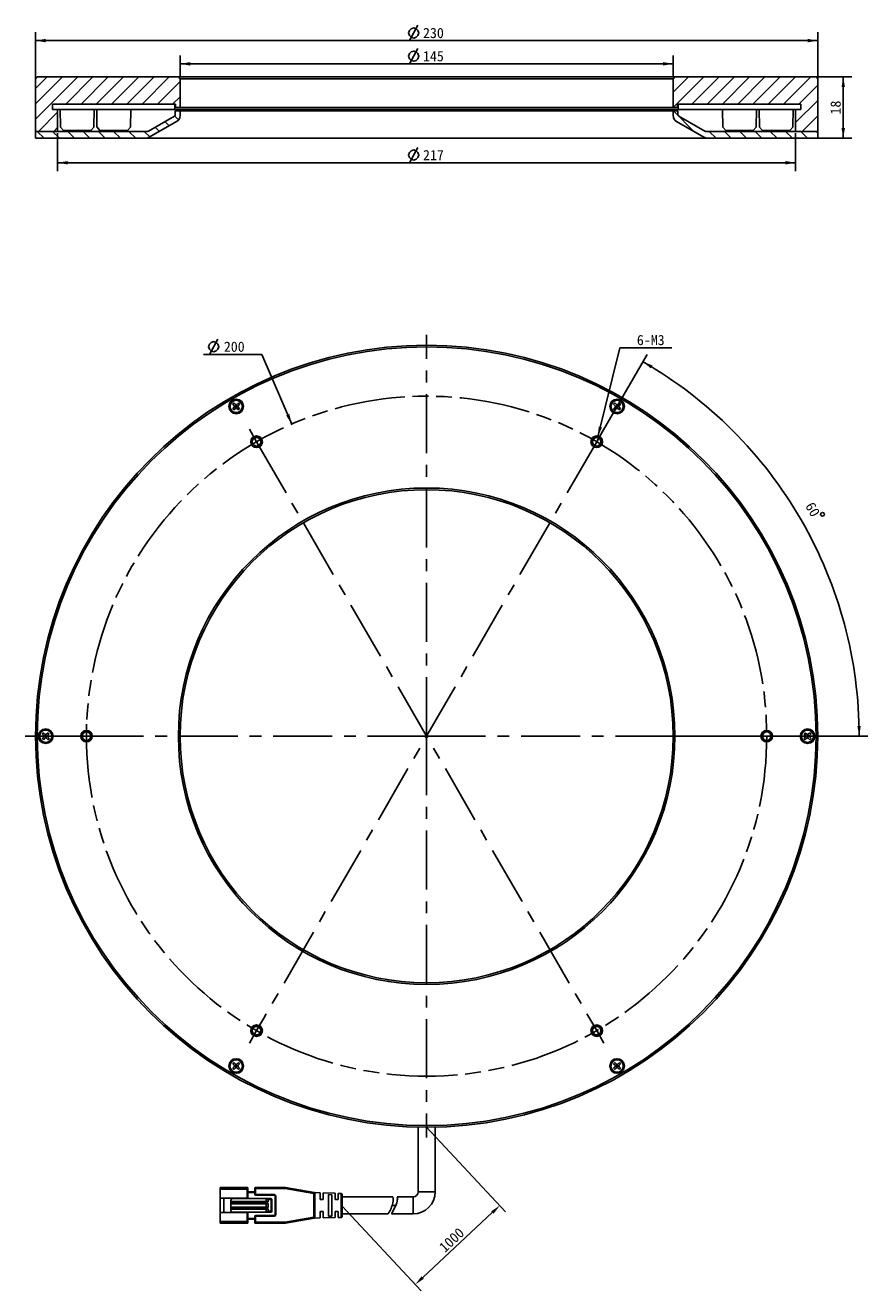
# Model space of a CAD drawing. Header units: millimetres. Extents: x 284 to 531, y 50 to 422.
import ezdxf
from ezdxf.enums import TextEntityAlignment as Align

# ---------------------------------------------------------------- set-up
doc = ezdxf.new("R2010")
doc.units = ezdxf.units.MM
doc.header["$LTSCALE"] = 46.255
doc.header["$PDMODE"] = 3
doc.header["$PDSIZE"] = 8
doc.linetypes.add('CENTER', pattern=[0.6, 0.375, -0.075, 0.075, -0.075])
doc.linetypes.add('PHANTOM', pattern=[0.8, 0.45, -0.05, 0.1, -0.05, 0.1, -0.05])
doc.layers.get('0').update_dxf_attribs({"linetype": 'CONTINUOUS'})
doc.layers.get('Defpoints').update_dxf_attribs({"linetype": 'CONTINUOUS'})
for name, color, linetype in [('00_COMPONENTS', 7, 'CONTINUOUS'), ('03_ALL_AXES', 7, 'CONTINUOUS'), ('07_ALL_HOLES', 7, 'CONTINUOUS'), ('08_ALL_DRAFTS', 7, 'CONTINUOUS'), ('09_ALL_ROUNDS', 7, 'CONTINUOUS'), ('51__DRAFT_DIMS', 7, 'CONTINUOUS')]:
    doc.layers.add(name, color=color, linetype=linetype)
doc.styles.get("Standard").update_dxf_attribs({"font": 'simfang.ttf'})
doc.dimstyles.new('DIMSTYLE_1', dxfattribs={"dimtxt": 3, "dimasz": 3, "dimexe": 2.5, "dimexo": 0.5, "dimgap": 3, "dimtad": 1, "dimdec": 1, "dimdsep": 46, "dimtxsty": 'STANDARD', "dimblk": '_FILLED', "dimblk1": '_FILLED', "dimblk2": '_FILLED', "dimcen": 0.09, "dimclrt": 3, "dimazin": 2, "dimtp": 0.5, "dimtm": 0.5, "dimtfac": 1, "dimtdec": -1, "dimtofl": 0, "dimtmove": 0, "dimatfit": 3, "dimldrblk": '_FILLED', "dimfxl": 1, "dimtolj": 1, "dimarcsym": 0})
doc.dimstyles.new('DIMSTYLE_2', dxfattribs={"dimtxt": 3, "dimasz": 3, "dimexe": 2.5, "dimexo": 0.5, "dimtad": 1, "dimdsep": 46, "dimtxsty": 'STANDARD', "dimblk": '_FILLED', "dimblk1": '_FILLED', "dimblk2": '_FILLED', "dimcen": 0.09, "dimclrt": 3, "dimazin": 2, "dimtp": 0.1, "dimtm": 0.1, "dimtfac": 1, "dimtofl": 0, "dimtmove": 0, "dimatfit": 1, "dimldrblk": '_FILLED', "dimfxl": 1, "dimtolj": 1, "dimarcsym": 0})
doc.dimstyles.new('DIMSTYLE_3', dxfattribs={"dimtxt": 3, "dimasz": 3, "dimexe": 2.5, "dimexo": 0.5, "dimgap": 0.75, "dimtad": 1, "dimdsep": 46, "dimtxsty": 'STANDARD', "dimblk": '_FILLED', "dimblk1": '_FILLED', "dimblk2": '_FILLED', "dimcen": 0.09, "dimclrt": 3, "dimazin": 2, "dimtp": 0.5, "dimtm": 0.5, "dimtfac": 1, "dimtofl": 0, "dimtmove": 0, "dimatfit": 3, "dimldrblk": '_FILLED', "dimfxl": 1, "dimtolj": 1, "dimarcsym": 0})
doc.dimstyles.new('DIMSTYLE_4', dxfattribs={"dimtxt": 3, "dimasz": 3, "dimexe": 2.5, "dimexo": 0.5, "dimgap": 0.75, "dimtad": 1, "dimdsep": 46, "dimtxsty": 'STANDARD', "dimblk": '_FILLED', "dimblk1": '_FILLED', "dimblk2": '_FILLED', "dimcen": 0.09, "dimclrt": 3, "dimazin": 2, "dimtp": 0.2, "dimtm": 0.2, "dimtfac": 1, "dimtofl": 0, "dimtmove": 0, "dimatfit": 3, "dimldrblk": '_FILLED', "dimfxl": 1, "dimtolj": 1, "dimarcsym": 0})
doc.dimstyles.new('DIMSTYLE_5', dxfattribs={"dimtxt": 3, "dimasz": 3, "dimexe": 2.5, "dimexo": 0.5, "dimtad": 1, "dimdsep": 46, "dimtxsty": 'STANDARD', "dimblk": '_FILLED', "dimblk1": '_FILLED', "dimblk2": '_FILLED', "dimcen": 0.09, "dimclrt": 3, "dimazin": 2, "dimtp": 0.01, "dimtm": 0.01, "dimtfac": 1, "dimtofl": 0, "dimtmove": 0, "dimatfit": 1, "dimldrblk": '_FILLED', "dimfxl": 1, "dimtolj": 1, "dimarcsym": 0})

# ---------------------------------------------------------------- blocks, each defined once
blk = doc.blocks.new('*D1')
at = {"layer": '51__DRAFT_DIMS', "color": 4}
for p, q in [((451.91, 299.98), (466.5, 325.25)), ((467.88, 212.94), (531.35, 212.94))]:
    blk.add_line(p, q, dxfattribs=at)
for start, end in [(30, 60), (0, 30)]:
    blk.add_arc((401.66, 212.94), 127.18, start, end, dxfattribs=at)
for points in [[(468.09, 321.98), (465.25, 323.08), (467.58, 321.12)], [(528.31, 215.93), (528.85, 212.94), (529.31, 215.95)]]:
    blk.add_solid(points, dxfattribs=at)
at = {"layer": '51__DRAFT_DIMS', "color": 3}
blk.add_text('60', height=3, rotation=-60, dxfattribs=at).set_placement((513.9, 278.9), align=Align.CENTER)
blk = doc.blocks.new('_FILLED')
at = {"color": 0, "linetype": 'ByBlock'}
blk.add_solid([(0, 0), (-1, 0.17), (-1, -0.17)], dxfattribs=at)
blk = doc.blocks.new('*D2')
at = {"layer": '51__DRAFT_DIMS', "color": 4}
for p, q in [((452.02, 301), (458.48, 327.21)), ((458.48, 327.21), (461.98, 327.21)), ((461.98, 327.21), (473.8, 327.21))]:
    blk.add_line(p, q, dxfattribs=at)
at = {"layer": '51__DRAFT_DIMS', "color": 4, "xscale": 3, "yscale": 3, "zscale": 3, "rotation": 256.1492171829}
blk.add_blockref('_FILLED', (452.02, 301), dxfattribs=at)
at = {"layer": '51__DRAFT_DIMS', "color": 3}
blk.add_text('6-M3', height=3, dxfattribs=at).set_placement((463.48, 327.96))
blk = doc.blocks.new('*D3')
at = {"layer": '51__DRAFT_DIMS', "color": 4}
for p, q in [((286.66, 405.33), (286.66, 420.02)), ((286.66, 417.52), (401.66, 417.52)), ((516.66, 417.52), (401.66, 417.52)), ((516.66, 405.33), (516.66, 420.02))]:
    blk.add_line(p, q, dxfattribs=at)
at = {"layer": '51__DRAFT_DIMS', "color": 4, "xscale": 3, "yscale": 3, "zscale": 3, "rotation": 180}
blk.add_blockref('_FILLED', (286.66, 417.52), dxfattribs=at)
at = {"layer": '51__DRAFT_DIMS', "color": 4, "xscale": 3, "yscale": 3, "zscale": 3}
blk.add_blockref('_FILLED', (516.66, 417.52), dxfattribs=at)
at = {"layer": '51__DRAFT_DIMS', "color": 3}
blk.add_text('230', height=3, dxfattribs=at).set_placement((403.66, 418.27), align=Align.CENTER)
blk = doc.blocks.new('*D4')
at = {"layer": '51__DRAFT_DIMS', "color": 4}
for p, q in [((329.16, 406.83), (329.16, 413.19)), ((474.16, 406.83), (474.16, 413.19)), ((329.16, 410.69), (401.66, 410.69)), ((474.16, 410.69), (401.66, 410.69))]:
    blk.add_line(p, q, dxfattribs=at)
at = {"layer": '51__DRAFT_DIMS', "color": 4, "xscale": 3, "yscale": 3, "zscale": 3, "rotation": 180}
blk.add_blockref('_FILLED', (329.16, 410.69), dxfattribs=at)
at = {"layer": '51__DRAFT_DIMS', "color": 4, "xscale": 3, "yscale": 3, "zscale": 3}
blk.add_blockref('_FILLED', (474.16, 410.69), dxfattribs=at)
at = {"layer": '51__DRAFT_DIMS', "color": 3}
blk.add_text('145', height=3, dxfattribs=at).set_placement((403.66, 411.44), align=Align.CENTER)
blk = doc.blocks.new('*D5')
at = {"layer": '51__DRAFT_DIMS', "color": 4}
for p, q in [((293.16, 390.33), (293.16, 379.1)), ((510.16, 390.33), (510.16, 379.1)), ((293.16, 381.6), (401.66, 381.6)), ((510.16, 381.6), (401.66, 381.6))]:
    blk.add_line(p, q, dxfattribs=at)
at = {"layer": '51__DRAFT_DIMS', "color": 4, "xscale": 3, "yscale": 3, "zscale": 3, "rotation": 180}
blk.add_blockref('_FILLED', (293.16, 381.6), dxfattribs=at)
at = {"layer": '51__DRAFT_DIMS', "color": 4, "xscale": 3, "yscale": 3, "zscale": 3}
blk.add_blockref('_FILLED', (510.16, 381.6), dxfattribs=at)
at = {"layer": '51__DRAFT_DIMS', "color": 3}
blk.add_text('217', height=3, dxfattribs=at).set_placement((403.66, 382.35), align=Align.CENTER)
blk = doc.blocks.new('*D6')
at = {"layer": '51__DRAFT_DIMS', "color": 4}
for p, q in [((512.01, 406.83), (526.66, 406.83)), ((524.16, 406.83), (524.16, 397.83)), ((524.16, 388.83), (524.16, 397.83)), ((512.01, 388.83), (526.66, 388.83))]:
    blk.add_line(p, q, dxfattribs=at)
at = {"layer": '51__DRAFT_DIMS', "color": 4, "xscale": 3, "yscale": 3, "zscale": 3}
for p, rotation in [((524.16, 406.83), 90), ((524.16, 388.83), 270)]:
    blk.add_blockref('_FILLED', p, dxfattribs=dict(at, rotation=rotation))
at = {"layer": '51__DRAFT_DIMS', "color": 3}
blk.add_text('18', height=3, rotation=90, dxfattribs=at).set_placement((523.41, 397.83), align=Align.CENTER)
blk = doc.blocks.new('*D7')
at = {"color": 4}
for p, q in [((349.66, 325.25), (336.05, 325.25)), ((353.16, 325.25), (349.66, 325.25)), ((362.01, 304.74), (353.16, 325.25))]:
    blk.add_line(p, q, dxfattribs=at)
at = {"color": 4, "xscale": 3, "yscale": 3, "zscale": 3, "rotation": 293.3583376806}
blk.add_blockref('_FILLED', (362.01, 304.74), dxfattribs=at)
at = {"color": 3}
blk.add_text('200', height=3, dxfattribs=at).set_placement((348.16, 326), align=Align.RIGHT)
blk = doc.blocks.new('*D35')
at = {"layer": '51__DRAFT_DIMS', "color": 0, "lineweight": -2}
for p, q in [((401.66, 97.94), (424.88, 73.07)), ((376.8, 74.73), (400.02, 49.86)), ((400.51, 53.73), (420.98, 72.85))]:
    blk.add_line(p, q, dxfattribs=at)
at = {"layer": 'Defpoints', "color": 0}
for p in [(401.32, 98.31), (376.46, 75.1), (423.18, 74.89)]:
    blk.add_point(p, dxfattribs=at)
at = {"layer": '51__DRAFT_DIMS', "color": 0, "linetype": 'ByBlock', "lineweight": -2, "xscale": 3, "yscale": 3, "zscale": 3}
for p, rotation in [((423.18, 74.89), 43.03004363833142), ((398.32, 51.69), 223.0300436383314)]:
    blk.add_blockref('_FILLED', p, dxfattribs=dict(at, rotation=rotation))
at = {"layer": '51__DRAFT_DIMS', "color": 3, "insert": (409.02, 64.78), "char_height": 3, "attachment_point": 5, "rotation": 43.03}
blk.add_mtext('\\A1;1000{}{{\\H0.7x;}{}}', dxfattribs=at)

msp = doc.modelspace()

# ---------------------------------------------------------------- hatches: boundary and pattern name
h = msp.add_hatch()
h.set_pattern_fill('ANSI31', color=256)
h.paths.add_polyline_path([(287.16275, 406.82539), (286.66275, 406.32539), (286.66275, 390.82539), (293.16275, 390.82539), (293.16275, 397.22539), (291.66275, 397.22539), (291.66275, 398.82539), (327.66275, 398.82539), (327.86275, 398.82539), (327.86275, 398.02539), (328.06275, 397.82539), (329.16275, 397.82539), (329.16275, 406.32539), (328.66275, 406.82539)])
h.paths.add_polyline_path([(475.26275, 397.82539), (475.46275, 398.02539), (475.46275, 398.82539), (475.66275, 398.82539), (511.66275, 398.82539), (511.66275, 397.22539), (510.16275, 397.22539), (510.16275, 390.82539), (516.66275, 390.82539), (516.66275, 406.32539), (516.16275, 406.82539), (474.66275, 406.82539), (474.16275, 406.32539), (474.16275, 397.82539)])
h = msp.add_hatch()
h.set_pattern_fill('DEFAULT__10', color=4, scale=14.385509, angle=285, style=0, pattern_type=0)
h.set_pattern_definition([(285, (0, 0), (13.89533, 3.72324), [])])
edge = h.paths.add_edge_path()
edge.add_line((291.46275, 397.22539), (293.16275, 397.22539))
edge.add_line((293.16275, 397.22539), (293.16275, 390.82539))
edge.add_line((290.78775, 390.82539), (293.16275, 390.82539))
edge.add_line((290.46275, 391.15039), (290.78775, 390.82539))
edge.add_line((290.46275, 396.82539), (290.46275, 391.15039))
edge.add_line((289.66275, 397.30608), (290.46275, 396.82539))
edge.add_line((289.66275, 397.30608), (288.86275, 396.82539))
edge.add_line((288.86275, 396.82539), (288.86275, 391.15039))
edge.add_line((288.86275, 391.15039), (288.53775, 390.82539))
edge.add_line((286.66275, 390.82539), (288.53775, 390.82539))
edge.add_line((286.66275, 404.82539), (286.66275, 390.82539))
edge.add_line((286.66275, 404.82539), (288.53775, 404.82539))
edge.add_line((288.86275, 404.50039), (288.53775, 404.82539))
edge.add_line((288.86275, 398.82539), (288.86275, 404.50039))
edge.add_line((289.66275, 398.34471), (288.86275, 398.82539))
edge.add_line((289.66275, 398.34471), (290.46275, 398.82539))
edge.add_line((290.46275, 398.82539), (290.46275, 404.50039))
edge.add_line((290.46275, 404.50039), (290.78775, 404.82539))
edge.add_line((290.78775, 404.82539), (290.96275, 404.82539))
edge.add_line((291.46275, 404.32539), (290.96275, 404.82539))
edge.add_line((291.46275, 404.32539), (291.46275, 397.22539))
edge = h.paths.add_edge_path()
edge.add_line((510.16275, 397.22539), (511.86275, 397.22539))
edge.add_line((511.86275, 404.32539), (511.86275, 397.22539))
edge.add_line((511.86275, 404.32539), (512.36275, 404.82539))
edge.add_line((512.36275, 404.82539), (512.53775, 404.82539))
edge.add_line((512.86275, 404.50039), (512.53775, 404.82539))
edge.add_line((512.86275, 398.82539), (512.86275, 404.50039))
edge.add_line((513.66275, 398.34471), (512.86275, 398.82539))
edge.add_line((513.66275, 398.34471), (514.46275, 398.82539))
edge.add_line((514.46275, 398.82539), (514.46275, 404.50039))
edge.add_line((514.46275, 404.50039), (514.78775, 404.82539))
edge.add_line((514.78775, 404.82539), (516.66275, 404.82539))
edge.add_line((516.66275, 404.82539), (516.66275, 390.82539))
edge.add_line((514.78775, 390.82539), (516.66275, 390.82539))
edge.add_line((514.46275, 391.15039), (514.78775, 390.82539))
edge.add_line((514.46275, 396.82539), (514.46275, 391.15039))
edge.add_line((513.66275, 397.30608), (514.46275, 396.82539))
edge.add_line((513.66275, 397.30608), (512.86275, 396.82539))
edge.add_line((512.86275, 396.82539), (512.86275, 391.15039))
edge.add_line((512.86275, 391.15039), (512.53775, 390.82539))
edge.add_line((510.16275, 390.82539), (512.53775, 390.82539))
edge.add_line((510.16275, 397.22539), (510.16275, 390.82539))
h = msp.add_hatch()
h.set_pattern_fill('ANSI31', color=256, angle=90)
h.paths.add_polyline_path([(286.66275, 388.82539), (286.66275, 390.82539), (293.16275, 390.82539), (319.59288, 390.82539, 0.131652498), (319.84288, 390.89238), (327.51275, 395.32058, 0.267949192), (327.76275, 395.7536), (327.76275, 396.82539), (329.16275, 396.82539), (329.16275, 395.46492, -0.267949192), (328.16275, 393.73287), (320.12685, 389.09334, -0.131652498), (319.12685, 388.82539)])
h = msp.add_hatch()
h.set_pattern_fill('ANSI31', color=256, angle=90)
h.paths.add_polyline_path([(516.66275, 388.82539), (516.66275, 390.82539), (510.16275, 390.82539), (483.73262, 390.82539, -0.131652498), (483.48262, 390.89238), (475.81275, 395.32058, -0.267949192), (475.56275, 395.7536), (475.56275, 396.82539), (474.16275, 396.82539), (474.16275, 395.46492, 0.267949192), (475.16275, 393.73287), (483.19865, 389.09334, 0.131652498), (484.19865, 388.82539)])

# ---------------------------------------------------------------- linework, layer by layer
for p, q in [((293.89822, 397.22539), (303.89822, 397.22539)), ((304.66275, 397.22539), (314.66275, 397.22539)), ((498.66275, 397.22539), (488.66275, 397.22539)), ((509.42728, 397.22539), (499.42728, 397.22539)), ((294.84822, 391.08581), (293.99026, 392.05415)), ((294.84822, 391.08581), (302.94822, 391.08581)), ((302.94822, 391.08581), (303.80618, 392.05415)), ((305.61275, 391.08581), (304.75479, 392.05415)), ((305.61275, 391.08581), (313.71275, 391.08581)), ((313.71275, 391.08581), (314.57071, 392.05415)), ((489.61275, 391.08581), (488.75479, 392.05415)), ((497.71275, 391.08581), (489.61275, 391.08581)), ((497.71275, 391.08581), (498.57071, 392.05415)), ((500.37728, 391.08581), (499.51932, 392.05415)), ((508.47728, 391.08581), (500.37728, 391.08581)), ((508.47728, 391.08581), (509.33524, 392.05415))]:
    msp.add_line(p, q)
at = {"color": 3}
msp.add_line((337.79837, 325.25291), (340.29838, 329.75291), dxfattribs=at)
msp.add_lwpolyline([(337.54837, 327.50291), (337.79837, 328.2529), (338.29836, 328.75291), (339.04837, 329.00291), (339.79837, 328.75291), (340.29838, 328.2529), (340.54838, 327.50291), (340.29838, 326.75292), (339.79837, 326.2529), (339.04837, 326.0029), (338.29836, 326.2529), (337.79837, 326.75292), (337.54837, 327.50291)], dxfattribs=at)
at = {"layer": '00_COMPONENTS', "color": 7}
for p, q in [((287.16275, 406.82539), (286.66275, 406.32539)), ((286.66275, 388.82539), (286.66275, 406.32539)), ((287.16275, 406.82539), (516.16275, 406.82539)), ((329.16275, 406.32539), (328.66275, 406.82539)), ((329.16275, 406.32539), (329.16275, 397.82539)), ((329.16275, 406.32539), (474.16275, 406.32539)), ((474.16275, 406.32539), (474.66275, 406.82539)), ((474.16275, 406.32539), (474.16275, 397.82539)), ((516.16275, 406.82539), (516.66275, 406.32539)), ((516.66275, 388.82539), (516.66275, 406.32539)), ((291.66275, 398.82539), (291.66275, 397.22539)), ((291.66275, 398.82539), (327.86275, 398.82539)), ((327.66275, 398.82539), (327.66275, 397.22539)), ((327.86275, 398.82539), (327.86275, 398.02539)), ((511.66275, 398.82539), (475.46275, 398.82539)), ((475.46275, 398.82539), (475.46275, 398.02539)), ((475.66275, 398.82539), (475.66275, 397.22539)), ((511.66275, 398.82539), (511.66275, 397.22539)), ((291.66275, 397.22539), (327.66275, 397.22539)), ((293.16275, 397.22539), (293.16275, 390.82539)), ((319.84288, 390.89238), (327.51275, 395.32058)), ((511.66275, 397.22539), (327.66275, 397.22539)), ((327.76275, 395.7536), (327.76275, 396.82539)), ((327.76275, 396.82539), (475.56275, 396.82539)), ((328.06275, 397.82539), (327.86275, 398.02539)), ((328.06275, 397.82539), (475.26275, 397.82539)), ((329.16275, 395.46492), (329.16275, 396.82539)), ((474.16275, 395.46492), (474.16275, 396.82539)), ((475.26275, 397.82539), (475.46275, 398.02539)), ((475.56275, 395.7536), (475.56275, 396.82539)), ((483.48262, 390.89238), (475.81275, 395.32058)), ((510.16275, 397.22539), (510.16275, 390.82539)), ((286.66275, 390.82539), (319.59288, 390.82539)), ((320.12685, 389.09334), (328.16275, 393.73287)), ((483.19865, 389.09334), (475.16275, 393.73287)), ((516.66275, 390.82539), (483.73262, 390.82539)), ((286.66275, 388.82539), (516.66275, 388.82539)), ((344.63744, 310.60706), (344.991, 310.96061)), ((345.09706, 310.14744), (344.63744, 310.60706)), ((345.09706, 309.72317), (344.63744, 309.26356)), ((344.991, 308.91), (344.63744, 309.26356)), ((345.45062, 310.50099), (344.991, 310.96061)), ((345.45062, 309.36962), (344.991, 308.91)), ((345.18493, 309.93531), (346.14057, 309.93531)), ((345.3092, 309.93531), (345.66275, 310.28886)), ((345.66275, 309.58175), (345.3092, 309.93531)), ((345.83953, 310.11208), (345.48597, 309.75853)), ((345.83953, 309.75853), (345.48597, 310.11208)), ((345.66275, 309.45749), (345.66275, 310.41312)), ((346.0163, 309.93531), (345.66275, 310.28886)), ((345.66275, 309.58175), (346.0163, 309.93531)), ((346.3345, 310.96061), (345.87488, 310.50099)), ((346.3345, 308.91), (345.87488, 309.36962)), ((346.68805, 310.60706), (346.22843, 310.14744)), ((346.68805, 309.26356), (346.22843, 309.72317)), ((346.68805, 310.60706), (346.3345, 310.96061)), ((346.3345, 308.91), (346.68805, 309.26356)), ((456.63744, 310.60706), (456.991, 310.96061)), ((457.09706, 310.14744), (456.63744, 310.60706)), ((457.09706, 309.72317), (456.63744, 309.26356)), ((456.991, 308.91), (456.63744, 309.26356)), ((457.45062, 310.50099), (456.991, 310.96061)), ((457.45062, 309.36962), (456.991, 308.91)), ((457.18493, 309.93531), (458.14057, 309.93531)), ((457.3092, 309.93531), (457.66275, 310.28886)), ((457.66275, 309.58175), (457.3092, 309.93531)), ((457.83953, 310.11208), (457.48597, 309.75853)), ((457.83953, 309.75853), (457.48597, 310.11208)), ((457.66275, 309.45749), (457.66275, 310.41312)), ((458.0163, 309.93531), (457.66275, 310.28886)), ((457.66275, 309.58175), (458.0163, 309.93531)), ((458.3345, 310.96061), (457.87488, 310.50099)), ((458.3345, 308.91), (457.87488, 309.36962)), ((458.68805, 310.60706), (458.22843, 310.14744)), ((458.68805, 309.26356), (458.22843, 309.72317)), ((458.68805, 310.60706), (458.3345, 310.96061)), ((458.3345, 308.91), (458.68805, 309.26356)), ((288.63744, 213.61221), (288.991, 213.96577)), ((289.09706, 213.15259), (288.63744, 213.61221)), ((289.09706, 212.72833), (288.63744, 212.26871)), ((288.991, 211.91516), (288.63744, 212.26871)), ((289.45062, 213.50615), (288.991, 213.96577)), ((289.45062, 212.37478), (288.991, 211.91516)), ((289.18493, 212.94046), (290.14057, 212.94046)), ((289.3092, 212.94046), (289.66275, 213.29401)), ((289.66275, 212.58691), (289.3092, 212.94046)), ((289.83953, 213.11724), (289.48597, 212.76368)), ((289.83953, 212.76368), (289.48597, 213.11724)), ((289.66275, 212.46264), (289.66275, 213.41828)), ((290.0163, 212.94046), (289.66275, 213.29401)), ((289.66275, 212.58691), (290.0163, 212.94046)), ((290.3345, 213.96577), (289.87488, 213.50615)), ((290.3345, 211.91516), (289.87488, 212.37478)), ((290.68805, 213.61221), (290.22843, 213.15259)), ((290.68805, 212.26871), (290.22843, 212.72833)), ((290.68805, 213.61221), (290.3345, 213.96577)), ((290.3345, 211.91516), (290.68805, 212.26871)), ((512.63744, 213.61221), (512.991, 213.96577)), ((513.09706, 213.15259), (512.63744, 213.61221)), ((513.09706, 212.72833), (512.63744, 212.26871)), ((512.991, 211.91516), (512.63744, 212.26871)), ((513.45062, 213.50615), (512.991, 213.96577)), ((513.45062, 212.37478), (512.991, 211.91516)), ((513.18493, 212.94046), (514.14057, 212.94046)), ((513.3092, 212.94046), (513.66275, 213.29401)), ((513.66275, 212.58691), (513.3092, 212.94046)), ((513.83953, 213.11724), (513.48597, 212.76368)), ((513.83953, 212.76368), (513.48597, 213.11724)), ((513.66275, 212.46264), (513.66275, 213.41828)), ((514.0163, 212.94046), (513.66275, 213.29401)), ((513.66275, 212.58691), (514.0163, 212.94046)), ((514.3345, 213.96577), (513.87488, 213.50615)), ((514.3345, 211.91516), (513.87488, 212.37478)), ((514.68805, 213.61221), (514.22843, 213.15259)), ((514.68805, 212.26871), (514.22843, 212.72833)), ((514.68805, 213.61221), (514.3345, 213.96577)), ((514.3345, 211.91516), (514.68805, 212.26871)), ((344.63744, 116.61737), (344.991, 116.97092)), ((345.09706, 116.15775), (344.63744, 116.61737)), ((345.09706, 115.73348), (344.63744, 115.27386)), ((345.45062, 116.5113), (344.991, 116.97092)), ((345.45062, 115.37993), (344.991, 114.92031)), ((345.18493, 115.94562), (346.14057, 115.94562)), ((345.3092, 115.94562), (345.66275, 116.29917)), ((345.66275, 115.59206), (345.3092, 115.94562)), ((345.83953, 115.76884), (345.48597, 116.12239)), ((345.83953, 116.12239), (345.48597, 115.76884)), ((345.66275, 115.4678), (345.66275, 116.42343)), ((346.0163, 115.94562), (345.66275, 116.29917)), ((345.66275, 115.59206), (346.0163, 115.94562)), ((346.3345, 116.97092), (345.87488, 116.5113)), ((346.3345, 114.92031), (345.87488, 115.37993)), ((346.68805, 116.61737), (346.22843, 116.15775)), ((346.68805, 115.27386), (346.22843, 115.73348)), ((346.68805, 116.61737), (346.3345, 116.97092)), ((456.63744, 116.61737), (456.991, 116.97092)), ((457.09706, 116.15775), (456.63744, 116.61737)), ((457.09706, 115.73348), (456.63744, 115.27386)), ((457.45062, 116.5113), (456.991, 116.97092)), ((457.45062, 115.37993), (456.991, 114.92031)), ((457.18493, 115.94562), (458.14057, 115.94562)), ((457.3092, 115.94562), (457.66275, 116.29917)), ((457.66275, 115.59206), (457.3092, 115.94562)), ((457.83953, 115.76884), (457.48597, 116.12239)), ((457.83953, 116.12239), (457.48597, 115.76884)), ((457.66275, 115.4678), (457.66275, 116.42343)), ((458.0163, 115.94562), (457.66275, 116.29917)), ((457.66275, 115.59206), (458.0163, 115.94562)), ((458.3345, 116.97092), (457.87488, 116.5113)), ((458.3345, 114.92031), (457.87488, 115.37993)), ((458.68805, 116.61737), (458.22843, 116.15775)), ((458.68805, 115.27386), (458.22843, 115.73348)), ((458.68805, 116.61737), (458.3345, 116.97092)), ((344.991, 114.92031), (344.63744, 115.27386)), ((346.3345, 114.92031), (346.68805, 115.27386)), ((456.991, 114.92031), (456.63744, 115.27386)), ((458.3345, 114.92031), (458.68805, 115.27386)), ((399.16275, 97.97496), (399.16275, 78.94046)), ((404.16275, 97.97517), (404.16275, 78.94046)), ((348.903, 80.19046), (341.003, 80.19046)), ((341.003, 69.69046), (341.003, 80.19046)), ((349.103, 77.06546), (349.103, 79.99046)), ((351.103, 78.94046), (349.103, 78.94046)), ((351.103, 78.24046), (351.103, 79.99046)), ((360.07733, 80.19046), (351.303, 80.19046)), ((368.55397, 78.7334), (360.12833, 80.1861)), ((368.65734, 78.69501), (370.40301, 78.64046)), ((368.803, 71.44316), (368.803, 78.43777)), ((370.403, 78.64046), (370.403, 76.69059)), ((371.203, 78.61546), (374.80301, 78.50296)), ((371.203, 76.69046), (371.203, 78.61546)), ((374.803, 78.50296), (374.803, 76.6906)), ((375.60261, 78.47797), (376.51238, 78.44954)), ((375.60261, 76.69046), (375.60261, 78.47797)), ((341.003, 77.06546), (349.103, 77.06546)), ((342.003, 77.06546), (342.003, 72.81546)), ((344.103, 73.44046), (344.103, 76.44046)), ((344.103, 76.09046), (354.803, 76.09046)), ((344.103, 75.44046), (354.803, 75.44046)), ((344.103, 74.44046), (354.803, 74.44046)), ((355.903, 76.94046), (344.603, 76.94046)), ((348.003, 76.94046), (348.003, 77.06546)), ((351.403, 77.94046), (356.803, 77.94046)), ((354.503, 76.94046), (354.50301, 76.9233)), ((354.503, 76.09046), (354.503, 76.9233)), ((354.503, 74.44046), (354.503, 75.44046)), ((355.103, 75.99046), (355.103, 76.64046)), ((355.103, 74.34046), (355.103, 75.54046)), ((356.103, 73.14046), (356.103, 76.74046)), ((357.103, 77.64046), (357.103, 72.24046)), ((370.40301, 76.69046), (371.20301, 76.69046)), ((372.803, 78.11492), (372.803, 71.766)), ((373.80301, 78.07918), (372.80301, 78.11492)), ((373.803, 71.80159), (373.803, 78.07918)), ((374.80301, 76.69046), (375.60262, 76.69046)), ((376.803, 78.14982), (376.803, 71.7311)), ((376.803, 77.44046), (391.69419, 77.44046)), ((397.66275, 77.44046), (393.02825, 77.44046)), ((341.003, 72.81546), (349.103, 72.81546)), ((344.103, 73.79046), (354.803, 73.79046)), ((344.603, 72.94046), (355.903, 72.94046)), ((348.003, 72.81546), (348.003, 72.94046)), ((349.103, 69.89046), (349.103, 72.81546)), ((351.103, 70.94046), (349.103, 70.94046)), ((351.103, 69.89046), (351.103, 71.64046)), ((356.803, 71.94046), (351.403, 71.94046)), ((354.503, 72.94046), (354.503, 73.79046)), ((355.103, 73.24046), (355.103, 73.89046)), ((360.1283, 69.69482), (368.55398, 71.14753)), ((370.403, 71.24046), (368.65737, 71.18591)), ((370.403, 73.19046), (370.403, 71.24046)), ((371.20301, 73.19046), (370.40302, 73.19046)), ((371.203, 71.26546), (371.203, 73.19033)), ((374.803, 71.37796), (371.20301, 71.26546)), ((372.80301, 71.766), (373.80301, 71.80159)), ((374.803, 73.19046), (374.803, 71.37796)), ((375.60262, 73.19046), (374.80301, 73.19046)), ((375.60261, 71.40295), (375.60261, 73.19032)), ((376.51238, 71.43138), (375.60262, 71.40295)), ((376.803, 72.44046), (390.37354, 72.44046)), ((397.66275, 72.44046), (391.31662, 72.44046)), ((341.003, 69.69046), (348.903, 69.69046)), ((360.07731, 69.69046), (351.303, 69.69046))]:
    msp.add_line(p, q, dxfattribs=at)
at = {"layer": '00_COMPONENTS', "color": 4}
for p, q in [((341.003, 79.69046), (349.103, 79.69046)), ((348.903, 77.06546), (348.903, 80.19046)), ((351.103, 78.74046), (349.103, 78.74046)), ((351.103, 79.89046), (360.07733, 79.89046)), ((351.103, 78.24046), (351.303, 78.24046)), ((351.303, 78.24046), (351.303, 80.19046)), ((360.07733, 80.19046), (360.07733, 79.89046)), ((360.07733, 79.89046), (360.12833, 80.1861)), ((368.503, 78.43776), (360.07733, 79.89046)), ((368.55398, 78.7334), (368.503, 78.43776)), ((368.503, 78.43776), (368.803, 78.43776)), ((368.503, 78.43776), (368.503, 71.44316)), ((376.51238, 78.44954), (376.51238, 71.43138)), ((404.16275, 78.94046), (399.16275, 78.94046)), ((344.103, 75.99046), (355.103, 75.99046)), ((355.103, 75.54046), (344.103, 75.54046)), ((356.803, 78.14046), (351.403, 78.14046)), ((351.403, 78.14046), (351.403, 77.94046)), ((355.103, 76.64046), (356.103, 76.64046)), ((355.903, 72.94046), (355.903, 76.94046)), ((356.803, 78.14046), (356.803, 77.94046)), ((357.303, 77.64046), (357.103, 77.64046)), ((357.303, 72.24046), (357.303, 77.64046)), ((391.53357, 74.94046), (392.57764, 74.94046)), ((397.66275, 72.44046), (397.66275, 77.44046)), ((344.103, 74.34046), (355.103, 74.34046)), ((355.103, 73.89046), (344.103, 73.89046)), ((348.903, 69.69046), (348.903, 72.81546)), ((351.103, 71.14046), (349.103, 71.14046)), ((351.303, 71.64046), (351.103, 71.64046)), ((351.303, 69.69046), (351.303, 71.64046)), ((351.403, 71.94046), (351.403, 71.74046)), ((351.403, 71.74046), (356.803, 71.74046)), ((355.103, 73.24046), (356.103, 73.24046)), ((356.803, 71.74046), (356.803, 71.94046)), ((357.303, 72.24046), (357.103, 72.24046)), ((360.07733, 69.99046), (368.503, 71.44316)), ((368.803, 71.44316), (368.503, 71.44316)), ((368.503, 71.44316), (368.55398, 71.14753)), ((341.003, 70.19046), (349.103, 70.19046)), ((351.103, 69.99046), (360.07733, 69.99046)), ((360.07732, 69.84038), (360.07731, 69.69046)), ((360.07733, 69.99046), (360.07732, 69.84038)), ((360.1283, 69.69482), (360.07733, 69.99046))]:
    msp.add_line(p, q, dxfattribs=at)
at = {"layer": '00_COMPONENTS', "color": 7}
for centre, radius in [((401.66275, 212.94046), 115), ((401.66275, 212.94046), 114.5), ((345.66275, 309.93531), 2.15), ((345.66275, 309.93531), 1.825), ((457.66275, 309.93531), 2.15), ((457.66275, 309.93531), 1.825), ((351.66275, 299.543), 1.7), ((351.66275, 299.543), 1.25), ((451.66275, 299.543), 1.7), ((451.66275, 299.543), 1.25), ((401.66275, 212.94046), 73), ((401.66275, 212.94046), 72.5), ((289.66275, 212.94046), 2.15), ((289.66275, 212.94046), 1.825), ((301.66275, 212.94046), 1.7), ((301.66275, 212.94046), 1.25), ((501.66275, 212.94046), 1.7), ((501.66275, 212.94046), 1.25), ((513.66275, 212.94046), 2.15), ((513.66275, 212.94046), 1.825), ((351.66275, 126.33792), 1.7), ((351.66275, 126.33792), 1.25), ((451.66275, 126.33792), 1.7), ((451.66275, 126.33792), 1.25), ((345.66275, 115.94562), 2.15), ((345.66275, 115.94562), 1.825), ((457.66275, 115.94562), 2.15), ((457.66275, 115.94562), 1.825)]:
    msp.add_circle(centre, radius, dxfattribs=at)
for centre, radius, start, end in [((327.26275, 395.7536), 0.5, 300, 360), ((327.16275, 395.46492), 2, 300, 360), ((476.16275, 395.46492), 2, 180, 240), ((476.06275, 395.7536), 0.5, 180, 240), ((319.59288, 391.32539), 0.5, 270, 300), ((483.73262, 391.32539), 0.5, 240, 270), ((319.12685, 390.82539), 2, 270, 300), ((484.19865, 390.82539), 2, 240, 270), ((344.88493, 309.93531), 0.3, 315, 45), ((345.66275, 310.71312), 0.3, 225, 315), ((345.66275, 309.15749), 0.3, 45, 135), ((346.44057, 309.93531), 0.3, 135, 225), ((456.88493, 309.93531), 0.3, 315, 45), ((457.66275, 310.71312), 0.3, 225, 315), ((457.66275, 309.15749), 0.3, 45, 135), ((458.44057, 309.93531), 0.3, 135, 225), ((288.88493, 212.94046), 0.3, 315, 45), ((289.66275, 213.71828), 0.3, 225, 315), ((289.66275, 212.16264), 0.3, 45, 135), ((290.44057, 212.94046), 0.3, 135, 225), ((512.88493, 212.94046), 0.3, 315, 45), ((513.66275, 213.71828), 0.3, 225, 315), ((513.66275, 212.16264), 0.3, 45, 135), ((514.44057, 212.94046), 0.3, 135, 225), ((344.88493, 115.94562), 0.3, 315, 45), ((345.66275, 116.72343), 0.3, 225, 315), ((345.66275, 115.1678), 0.3, 45, 135), ((346.44057, 115.94562), 0.3, 135, 225), ((456.88493, 115.94562), 0.3, 315, 45), ((457.66275, 116.72343), 0.3, 225, 315), ((457.66275, 115.1678), 0.3, 45, 135), ((458.44057, 115.94562), 0.3, 135, 225), ((348.903, 79.99046), 0.2, 359.9998736, 89.9999992), ((351.303, 79.99046), 0.2, 90, 179.9999991), ((351.403, 78.24046), 0.3, 180.0000012, 269.9999993), ((360.07733, 79.89046), 0.3, 80.2090251, 90.0001031), ((368.503, 78.43776), 0.3, 0.0062155, 80.2176628), ((376.503, 78.14969), 0.3, 0.0527126, 88.2099508), ((397.66275, 78.94046), 6.5, 270, 0), ((397.66275, 78.94046), 1.5, 270, 0), ((344.603, 76.44046), 0.5, 90, 180), ((354.24271, 74.71119), 2.22738, 81.7052966, 83.2889845), ((355.903, 76.74046), 0.2, 0, 89.9999992), ((356.803, 77.64046), 0.3, 0, 89.9999999), ((344.603, 73.44046), 0.5, 180, 269.9999997), ((351.403, 71.64046), 0.3, 90.000001, 179.9999988), ((355.903, 73.14046), 0.2, 270.0000001, 0), ((356.803, 72.24046), 0.3, 270.0000008, 0), ((368.503, 71.44316), 0.3, 279.7867878, 359.9999988), ((376.503, 71.73123), 0.3, 271.7900492, 359.9472874), ((348.903, 69.89046), 0.2, 270.0000001, 0.0001264), ((351.303, 69.89046), 0.2, 180, 270), ((360.07733, 69.99046), 0.3, 269.9914321, 279.7825102)]:
    msp.add_arc(centre, radius, start, end, dxfattribs=at)
at = {"layer": '00_COMPONENTS', "color": 4}
for centre, radius, start, end in [((351.66275, 299.543), 1.5, 255, 195), ((451.66275, 299.543), 1.5, 255, 195), ((301.66275, 212.94046), 1.5, 255, 195), ((501.66275, 212.94046), 1.5, 255, 195), ((351.66275, 126.33792), 1.5, 255, 195), ((451.66275, 126.33792), 1.5, 255, 195), ((351.403, 78.24046), 0.1, 180, 270), ((356.803, 77.64046), 0.49999, 0, 89.9999997), ((351.403, 71.64046), 0.1, 90, 180), ((356.803, 72.24046), 0.49999, 270, 0)]:
    msp.add_arc(centre, radius, start, end, dxfattribs=at)
at = {"layer": '00_COMPONENTS', "color": 7}
for centre, start_param, end_param in [((354.803, 75.99046), 0.000000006, 1.570796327), ((354.803, 75.54046), -1.570796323, 0), ((354.803, 74.34046), 0, 1.570796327), ((354.803, 73.89046), -1.570796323, 0)]:
    msp.add_ellipse(centre, major_axis=(0.3, 0), ratio=0.333333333, start_param=start_param, end_param=end_param, dxfattribs=at)
for points, knots in [([(354.56404, 76.91526), (354.61622, 76.90765), (354.72017, 76.88857), (354.84759, 76.85239), (354.94566, 76.81164), (355.01564, 76.77254), (355.06786, 76.72849), (355.09697, 76.68191), (355.103, 76.65425), (355.103, 76.64046)], [0, 0, 0, 0, 0.247503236, 0.495508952, 0.619999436, 0.745055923, 0.871163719, 0.93528426, 1, 1, 1, 1]), ([(390.37354, 72.44046), (390.94731, 73.51153), (391.84955, 75.24334), (391.86132, 76.8877), (391.69419, 77.44046)], [0, 0, 0, 0, 0.648671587, 1, 1, 1, 1]), ([(393.02825, 77.44046), (393.09374, 77.03216), (392.98582, 75.41223), (391.95334, 73.63063), (391.31662, 72.44046)], [0, 0, 0, 0, 0.265043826, 1, 1, 1, 1]), ([(355.103, 73.24046), (355.103, 73.22536), (355.09568, 73.19507), (355.07008, 73.15758), (355.03764, 73.12687), (354.98968, 73.09282), (354.9245, 73.05935), (354.81576, 73.01802), (354.67496, 72.98222), (354.56045, 72.96439), (354.50301, 72.95762)], [0, 0, 0, 0, 0.064660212, 0.128693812, 0.192057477, 0.25497255, 0.379941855, 0.504393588, 0.752416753, 1, 1, 1, 1])]:
    msp.add_open_spline(points, degree=3, knots=knots, dxfattribs=at)
at = {"layer": '03_ALL_AXES', "color": 1, "linetype": 'CENTER'}
for p, q in [((401.66275, 212.94046), (401.66275, 330.94046)), ((301.66275, 212.94046), (301.66275, 216.44046)), ((298.16275, 212.94046), (283.66275, 212.94046)), ((301.66275, 212.94046), (298.16275, 212.94046)), ((301.66275, 212.94046), (301.66275, 209.44046)), ((401.66275, 212.94046), (301.66275, 212.94046)), ((401.66275, 212.94046), (401.66275, 94.94046)), ((401.66275, 212.94046), (519.66275, 212.94046))]:
    msp.add_line(p, q, dxfattribs=at)
at = {"layer": '07_ALL_HOLES', "color": 1, "linetype": 'CENTER'}
for p, q in [((351.66275, 299.543), (349.53775, 303.22361)), ((451.66275, 299.543), (453.78775, 303.22361)), ((351.66275, 299.543), (450.49645, 128.358)), ((451.66275, 299.543), (353.78062, 130.00618)), ((301.66275, 212.94046), (297.41275, 212.94046)), ((301.66275, 212.94046), (305.91275, 212.94046)), ((501.66275, 212.94046), (497.41275, 212.94046)), ((501.66275, 212.94046), (505.91275, 212.94046)), ((351.66275, 126.33792), (353.78062, 130.00618)), ((451.66275, 126.33792), (450.49645, 128.358)), ((351.66275, 126.33792), (349.53775, 122.65731)), ((451.66275, 126.33792), (453.78775, 122.65731))]:
    msp.add_line(p, q, dxfattribs=at)
at = {"layer": '07_ALL_HOLES', "color": 1, "linetype": 'PHANTOM'}
msp.add_circle((401.66275, 212.94046), 100, dxfattribs=at)
at = {"layer": '08_ALL_DRAFTS', "color": 7}
for p, q in [((293.89822, 397.22539), (293.96055, 392.12407)), ((303.89822, 397.22539), (303.83589, 392.12407)), ((304.66275, 397.22539), (304.72508, 392.12407)), ((314.66275, 397.22539), (314.60042, 392.12407)), ((488.66275, 397.22539), (488.72508, 392.12407)), ((498.66275, 397.22539), (498.60042, 392.12407)), ((499.42728, 397.22539), (499.48961, 392.12407)), ((509.42728, 397.22539), (509.36495, 392.12407))]:
    msp.add_line(p, q, dxfattribs=at)
at = {"layer": '09_ALL_ROUNDS', "color": 7}
for centre, start, end in [((294.06054, 392.1253), 180.7, 225.35), ((303.7359, 392.1253), 314.65, 359.3), ((304.82507, 392.1253), 180.7, 225.35), ((314.50043, 392.1253), 314.65, 359.3), ((488.82507, 392.1253), 180.7, 225.35), ((498.50043, 392.1253), 314.65, 359.3), ((499.5896, 392.1253), 180.7, 225.35), ((509.26496, 392.1253), 314.65, 359.3)]:
    msp.add_arc(centre, 0.1, start, end, dxfattribs=at)
at = {"layer": '51__DRAFT_DIMS', "color": 3}
for p, q in [((396.60806, 417.52319), (399.10806, 422.02319)), ((396.60806, 410.68648), (399.10806, 415.18647)), ((396.60806, 381.60499), (399.10806, 386.10499))]:
    msp.add_line(p, q, dxfattribs=at)
for points in [[(396.35805, 419.77317), (396.60806, 420.52321), (397.10807, 421.02317), (397.85806, 421.2732), (398.60805, 421.02317), (399.10806, 420.52321), (399.35807, 419.77317), (399.10806, 419.02318), (398.60805, 418.52317), (397.85806, 418.27319), (397.10807, 418.52317), (396.60806, 419.02318), (396.35805, 419.77317)], [(396.35805, 412.9365), (396.60806, 413.68649), (397.10807, 414.1865), (397.85806, 414.43648), (398.60805, 414.1865), (399.10806, 413.68649), (399.35807, 412.9365), (399.10806, 412.18646), (398.60805, 411.6865), (397.85806, 411.43647), (397.10807, 411.6865), (396.60806, 412.18646), (396.35805, 412.9365)], [(396.35805, 383.85501), (396.60806, 384.60501), (397.10807, 385.10496), (397.85806, 385.355), (398.60805, 385.10496), (399.10806, 384.60501), (399.35807, 383.85501), (399.10806, 383.10497), (398.60805, 382.60501), (397.85806, 382.35498), (397.10807, 382.60501), (396.60806, 383.10497), (396.35805, 383.85501)], [(518.03701, 278.73992), (517.60403, 278.48994), (517.51251, 278.14844), (517.76249, 277.71541), (518.10399, 277.62392), (518.53702, 277.8739), (518.62854, 278.21543), (518.37851, 278.64842), (518.03701, 278.73992)]]:
    msp.add_lwpolyline(points, dxfattribs=at)

# ---------------------------------------------------------------- dimensions: what is measured, and where the dimension line sits
at = {"color": 4}
dim = msp.add_diameter_dim_2p(p1=(362.0147, 304.74478), p2=(441.31079, 121.13614), text='%%c<>', dimstyle='DIMSTYLE_5', override={"dimtih": 1, "dimtoh": 1, "dimpost": '<>'}, dxfattribs=at)
dim.commit()
dim.dimension.update_dxf_attribs({"geometry": '*D7', "text_midpoint": (344.85306, 327.5029), "dimtype": 163})
at = {"layer": '51__DRAFT_DIMS', "color": 4}
for base, p1, p2, picture, middle in [((516.66275, 417.52319), (286.66275, 404.82539), (516.66275, 404.82539), '*D3', (403.66275, 417.52319)), ((474.16275, 410.68648), (329.16275, 406.32539), (474.16275, 406.32539), '*D4', (403.66275, 410.68648)), ((510.16275, 381.60499), (293.16275, 390.82539), (510.16275, 390.82539), '*D5', (403.66275, 381.60499))]:
    dim = msp.add_linear_dim(base=base, p1=p1, p2=p2, text='%%c<>', dimstyle='DIMSTYLE_3', dxfattribs=at)
    dim.commit()
    dim.dimension.update_dxf_attribs({"geometry": picture, "text_midpoint": middle, "dimtype": 160})
dim = msp.add_linear_dim(base=(524.15584, 388.82539), p1=(511.51275, 406.82539), p2=(511.51275, 388.82539), angle=270, dimstyle='DIMSTYLE_4', dxfattribs=at)
dim.commit()
dim.dimension.update_dxf_attribs({"geometry": '*D6', "text_midpoint": (524.15584, 397.92209), "dimtype": 160})
dim = msp.add_diameter_dim_2p(p1=(452.02184, 300.99939), p2=(451.30366, 298.08662), text='6-M3\\P ', dimstyle='DIMSTYLE_2', override={"dimtih": 1, "dimtoh": 1, "dimpost": '<>'}, dxfattribs=at)
dim.commit()
dim.dimension.update_dxf_attribs({"geometry": '*D2', "text_midpoint": (467.88975, 329.45625), "dimtype": 163})
dim = msp.add_angular_dim_2l(base=(511.8063, 276.53187), line1=((466.10666, 212.94046), (467.37849, 212.94046)), line2=((451.02684, 298.44157), (451.66275, 299.543)), dimstyle='DIMSTYLE_1', dxfattribs=at)
dim.commit()
dim.dimension.update_dxf_attribs({"geometry": '*D1', "text_midpoint": (511.32022, 277.36644), "dimtype": 162})
dim = msp.add_linear_dim(base=(423.17642, 74.89411), p1=(376.46181, 75.09949), p2=(401.32156, 98.30596), angle=43.0300436, text='1000{}{{\\H0.7x;}{}}', dimstyle='DIMSTYLE_3', override={"dimdec": 4, "dimtxsty": 'STANDARD'}, dxfattribs=at)
dim.commit()
dim.dimension.update_dxf_attribs({"geometry": '*D35', "text_midpoint": (410.569, 63.12513), "dimtype": 161})

doc.saveas('drawing.dxf')
